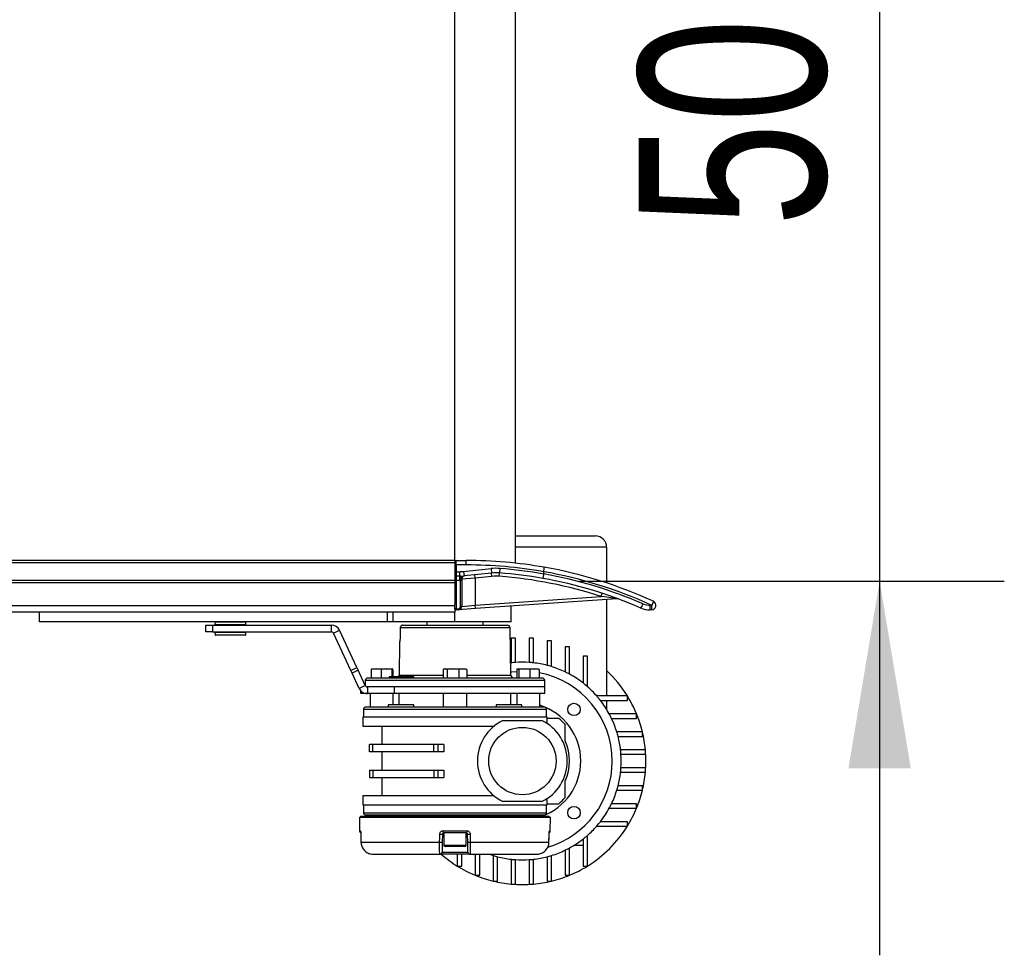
# Model space of a CAD drawing. Header units: millimetres. Extents: x 0 to 420, y 0 to 297.
# Tile 20 of 128: x 214 to 230, y 89 to 104. Entities that reach past the tile are written whole.
import ezdxf

# ---------------------------------------------------------------- set-up
doc = ezdxf.new("R2010")
doc.units = ezdxf.units.MM
doc.layers.add('QUOTE', color=174, linetype='Continuous')
doc.styles.add('SLDTEXTSTYLE3', font='TXT', dxfattribs={"width": 0.75})
doc.dimstyles.new('SLDDIMSTYLE1', dxfattribs={"dimtxt": 3, "dimasz": 3, "dimexe": 0, "dimexo": 0.0625, "dimgap": 0.75, "dimtad": 1, "dimlfac": 27.746323, "dimrnd": 1e-09, "dimzin": 12, "dimdsep": 46, "dimtxsty": 'SLDTEXTSTYLE3', "dimsah": 1, "dimcen": 0.09, "dimadec": 0, "dimazin": 3, "dimtfac": 1, "dimtdec": 3, "dimtmove": 0, "dimatfit": 0, "dimfxl": 0, "dimfrac": 2, "dimtolj": 1, "dimtzin": 12, "dimarcsym": 0})

# ---------------------------------------------------------------- blocks, each defined once
blk = doc.blocks.new('_D_2')
at = {"layer": 'QUOTE'}
for p, q in [((227.905, 113.248), (227.905, 119.248)), ((223.092, 113.248), (229.905, 113.248)), ((227.905, 113.248), (227.905, 95.228)), ((223.092, 95.228), (229.905, 95.228)), ((227.905, 95.228), (227.905, 89.228))]:
    blk.add_line(p, q, dxfattribs=at)
for points in [[(227.905, 113.248), (228.405, 116.248), (227.405, 116.248)], [(227.905, 95.228), (227.405, 92.228), (228.405, 92.228)]]:
    blk.add_solid(points, dxfattribs=at)
at = {"layer": 'QUOTE', "insert": (224.038, 100.913), "char_height": 3, "attachment_point": 1, "rotation": 90, "style": 'SLDTEXTSTYLE3'}
blk.add_mtext('500', dxfattribs=at)

msp = doc.modelspace()

# ---------------------------------------------------------------- linework, layer by layer
at = {"color": 7, "linetype": 'Continuous', "lineweight": 25}
for p, q in [((222.06493, 95.51878), (222.06493, 112.95706)), ((221.09183, 95.56253), (221.09183, 112.91332)), ((222.06493, 95.95557), (223.34438, 95.95557)), ((223.52458, 95.77536), (222.06493, 95.77536)), ((223.52458, 95.77536), (223.52458, 95.20153)), ((221.09183, 95.56253), (58.90817, 95.56253)), ((221.09183, 95.52649), (58.90817, 95.52649)), ((221.09183, 95.56253), (221.09183, 95.52649)), ((221.09183, 95.52649), (221.09183, 95.23816)), ((221.10985, 95.49044), (221.09183, 95.49044)), ((221.10985, 95.49044), (221.10985, 95.56253)), ((221.10985, 95.56253), (221.27203, 95.56253)), ((221.27203, 95.49044), (221.10985, 95.49044)), ((221.10985, 95.49044), (221.10985, 95.38232)), ((221.22979, 95.38583), (221.67005, 95.4318)), ((221.27203, 95.49044), (221.27203, 95.56253)), ((221.67005, 95.4318), (221.67753, 95.36011)), ((221.81278, 95.43378), (221.80729, 95.36191)), ((221.09183, 95.38232), (221.10985, 95.38232)), ((221.10985, 95.38232), (221.10985, 95.31024)), ((221.10985, 95.38232), (221.16242, 95.38232)), ((221.16242, 95.31024), (221.10985, 95.31024)), ((221.10985, 95.31024), (221.10985, 95.23816)), ((221.16242, 95.38232), (221.16242, 95.31024)), ((221.16242, 95.31024), (221.16242, 95.23816)), ((221.41619, 95.27846), (221.19995, 95.26153)), ((221.19995, 95.26153), (221.19995, 95.2384)), ((221.22979, 95.38583), (221.23728, 95.31414)), ((221.67753, 95.36011), (221.23728, 95.31414)), ((221.41619, 95.27846), (221.41058, 95.33223)), ((221.68315, 95.30634), (221.41619, 95.27846)), ((221.41619, 95.27846), (221.41619, 94.84323)), ((221.68315, 95.30634), (221.67753, 95.36011)), ((221.80317, 95.30801), (221.80729, 95.36191)), ((222.51485, 95.34478), (222.51495, 95.34588)), ((222.51504, 95.38246), (222.51495, 95.38137)), ((222.51495, 95.34588), (222.51495, 95.38137)), ((221.09183, 95.23816), (58.90817, 95.23816)), ((221.09183, 95.20212), (58.90817, 95.20212)), ((221.09183, 95.23816), (221.10985, 95.23816)), ((221.09183, 95.23816), (221.09183, 95.20212)), ((221.09183, 95.20212), (221.09183, 94.85717)), ((221.16242, 95.23816), (221.10985, 95.23816)), ((221.10985, 95.23816), (221.10985, 94.78568)), ((221.19995, 95.2384), (221.18193, 95.2384)), ((221.18193, 94.82432), (221.18193, 95.2384)), ((221.19995, 95.2384), (221.19995, 94.82432)), ((221.41619, 94.84323), (223.43491, 94.98439)), ((223.69039, 94.94806), (221.41997, 94.7893)), ((223.43491, 94.98439), (223.45167, 95.03578)), ((221.09183, 94.83229), (58.90817, 94.83229)), ((221.09183, 94.78568), (221.09183, 94.85717)), ((221.10985, 94.78568), (221.09183, 94.78568)), ((221.09183, 94.78568), (221.09183, 94.73359)), ((221.10985, 94.78568), (221.1484, 94.78837)), ((221.1111, 94.7677), (221.10985, 94.78568)), ((221.14966, 94.77039), (221.1484, 94.78837)), ((221.41997, 94.7893), (221.14966, 94.77039)), ((221.19995, 94.82432), (221.18193, 94.82432)), ((221.19995, 94.82432), (221.41619, 94.84323)), ((221.41997, 94.7893), (221.41619, 94.84323)), ((221.99285, 94.57898), (221.99285, 94.82936)), ((223.52458, 94.93647), (223.52458, 93.38946)), ((224.2242, 94.84171), (224.25119, 94.84171)), ((221.09183, 94.73359), (207.78756, 94.73359)), ((214.42428, 94.57898), (214.42428, 94.73359)), ((220.0106, 94.57898), (220.0106, 94.73359)), ((220.1007, 94.57898), (220.1007, 94.73359)), ((221.09183, 94.57898), (221.09183, 94.73359)), ((221.14966, 94.77039), (221.1111, 94.7677)), ((224.24491, 94.76963), (224.21791, 94.76963)), ((220.0106, 94.57898), (214.42428, 94.57898)), ((215.8111, 94.57898), (215.8111, 94.57808)), ((216.09905, 94.57808), (216.09905, 94.57898)), ((217.09264, 94.4168), (217.09264, 94.52492)), ((217.09264, 94.52492), (217.20076, 94.52492)), ((217.20076, 94.52492), (217.20076, 94.4168)), ((217.20076, 94.52492), (219.10918, 94.52492)), ((217.24279, 94.57215), (217.2408, 94.53431)), ((217.2408, 94.53431), (217.73737, 94.53431)), ((217.24678, 94.57215), (217.24279, 94.57215)), ((217.73539, 94.57215), (217.24678, 94.57215)), ((217.25191, 94.52673), (217.248, 94.52673)), ((217.73017, 94.52673), (217.25191, 94.52673)), ((217.26924, 94.52673), (217.26924, 94.52492)), ((217.70894, 94.52492), (217.70894, 94.52673)), ((217.73737, 94.53431), (217.73539, 94.57215)), ((219.10918, 94.4168), (219.10918, 94.52492)), ((220.1007, 94.57898), (220.0106, 94.57898)), ((221.09183, 94.57898), (220.1007, 94.57898)), ((220.21418, 94.48225), (220.21405, 94.48229)), ((221.97629, 94.48225), (220.21418, 94.48225)), ((220.25754, 94.52475), (221.93305, 94.52475)), ((220.64132, 94.57898), (220.64132, 94.52475)), ((221.99285, 94.57898), (221.09183, 94.57898)), ((221.54234, 94.52475), (221.54234, 94.57898)), ((221.98959, 93.72028), (221.97629, 94.48225)), ((217.20076, 94.4168), (217.09264, 94.4168)), ((217.20076, 94.4168), (219.10918, 94.4168)), ((217.2408, 94.40741), (217.24279, 94.36957)), ((217.73737, 94.40741), (217.2408, 94.40741)), ((217.24279, 94.36957), (217.73539, 94.36957)), ((217.248, 94.415), (217.73017, 94.415)), ((217.25386, 94.36274), (217.24998, 94.36274)), ((217.72819, 94.36274), (217.25386, 94.36274)), ((217.26924, 94.4168), (217.26924, 94.415)), ((217.70894, 94.415), (217.70894, 94.4168)), ((217.73539, 94.36957), (217.73737, 94.40741)), ((219.14185, 94.39599), (219.23984, 94.44169)), ((219.42018, 93.79911), (219.14185, 94.39599)), ((219.51817, 93.8448), (219.23984, 94.44169)), ((220.21108, 94.32558), (220.21095, 94.32562)), ((221.99285, 94.31832), (221.99285, 93.9198)), ((222.06493, 94.31832), (221.99285, 94.31832)), ((222.06493, 93.92638), (222.06493, 94.31832)), ((222.28117, 94.31832), (222.28117, 93.92638)), ((222.35326, 94.31832), (222.28117, 94.31832)), ((222.35326, 93.9198), (222.35326, 94.31832)), ((220.20339, 94.25476), (220.19406, 93.72028)), ((220.20402, 94.25476), (220.20339, 94.25476)), ((222.64158, 94.27036), (222.5695, 94.27036)), ((222.5695, 94.27036), (222.5695, 93.87972)), ((222.64158, 93.85928), (222.64158, 94.27036)), ((222.85783, 94.17634), (222.85783, 93.7746)), ((222.92991, 94.17634), (222.85783, 94.17634)), ((222.92991, 93.7378), (222.92991, 94.17634)), ((223.21824, 94.02858), (223.14615, 94.02858)), ((223.14615, 94.02858), (223.14615, 93.5964)), ((223.21824, 93.5369), (223.21824, 94.02858)), ((219.42018, 93.79911), (219.51817, 93.8448)), ((219.51817, 93.8448), (219.53875, 93.80066)), ((221.98612, 93.91902), (221.99285, 93.9198)), ((219.44076, 93.75497), (219.42018, 93.79911)), ((219.53875, 93.80066), (219.44076, 93.75497)), ((219.55558, 93.50874), (219.44076, 93.75497)), ((219.65357, 93.55443), (219.53875, 93.80066)), ((219.69521, 93.67779), (222.48844, 93.67779)), ((219.82881, 93.82195), (219.74868, 93.81259)), ((219.74868, 93.81259), (219.74868, 93.67779)), ((219.75416, 93.82195), (219.75386, 93.82184)), ((219.75446, 93.82195), (219.82881, 93.82195)), ((219.90894, 93.81259), (219.82881, 93.82195)), ((219.82881, 93.82195), (219.99485, 93.82195)), ((219.99485, 93.82195), (219.90894, 93.81259)), ((219.90894, 93.81259), (219.90894, 93.67779)), ((220.08076, 93.81259), (219.99485, 93.82195)), ((219.99485, 93.82195), (220.08654, 93.82195)), ((220.03625, 93.69581), (220.03593, 93.67779)), ((220.03948, 93.69581), (220.03625, 93.69581)), ((220.03948, 93.69581), (220.03926, 93.67779)), ((220.07257, 93.69581), (220.03948, 93.69581)), ((220.07257, 93.69581), (220.07234, 93.67779)), ((220.08465, 93.69581), (220.07257, 93.69581)), ((220.08076, 93.81259), (220.08076, 93.69581)), ((220.08465, 93.69581), (220.08477, 93.67779)), ((220.17111, 93.69581), (220.08465, 93.69581)), ((220.08654, 93.82195), (220.08684, 93.82195)), ((220.08715, 93.82184), (220.08684, 93.82195)), ((220.09232, 93.81259), (220.09232, 93.69581)), ((220.17463, 93.69581), (220.17431, 93.67779)), ((220.17742, 93.69581), (220.17718, 93.67779)), ((220.19406, 93.72028), (220.90372, 93.72028)), ((220.20394, 93.69581), (220.20363, 93.67779)), ((220.20718, 93.69581), (220.20394, 93.69581)), ((220.20718, 93.69581), (220.20695, 93.67779)), ((220.21841, 93.69581), (220.20718, 93.69581)), ((220.21841, 93.69581), (220.21819, 93.67779)), ((220.23639, 93.69581), (220.21841, 93.69581)), ((220.23639, 93.69581), (220.23668, 93.67779)), ((220.26148, 93.69581), (220.23639, 93.69581)), ((220.26148, 93.69581), (220.26177, 93.67779)), ((220.26234, 93.69581), (220.26148, 93.69581)), ((220.26265, 93.67779), (220.26234, 93.69581)), ((220.43301, 93.67779), (220.43269, 93.69581)), ((220.90372, 93.81259), (220.90372, 93.67779)), ((220.92548, 93.82195), (220.91659, 93.81871)), ((220.92548, 93.82195), (220.93393, 93.82195)), ((220.93393, 93.82195), (221.0582, 93.82195)), ((221.0582, 93.82195), (220.96414, 93.81259)), ((220.96414, 93.81259), (220.96414, 93.67779)), ((221.15225, 93.81259), (221.0582, 93.82195)), ((221.0582, 93.82195), (221.21609, 93.82195)), ((221.21609, 93.82195), (221.15225, 93.81259)), ((221.15225, 93.81259), (221.15225, 93.67779)), ((221.27994, 93.81259), (221.21609, 93.82195)), ((221.21609, 93.82195), (221.25817, 93.82195)), ((221.26707, 93.81871), (221.25817, 93.82195)), ((221.27994, 93.81259), (221.27994, 93.67779)), ((221.27994, 93.72028), (221.98959, 93.72028)), ((222.08358, 93.81259), (222.08358, 93.67779)), ((222.09896, 93.82195), (222.20412, 93.82195)), ((222.20412, 93.82195), (222.11433, 93.81259)), ((222.11433, 93.81259), (222.11433, 93.67779)), ((222.2939, 93.81259), (222.20412, 93.82195)), ((222.20412, 93.82195), (222.36832, 93.82195)), ((222.36832, 93.82195), (222.2939, 93.81259)), ((222.2939, 93.81259), (222.2939, 93.67779)), ((222.44273, 93.81259), (222.36832, 93.82195)), ((222.36832, 93.82195), (222.4295, 93.82195)), ((222.43167, 93.82116), (222.4295, 93.82195)), ((222.44273, 93.81259), (222.44273, 93.67779)), ((219.65357, 93.55443), (219.55558, 93.50874)), ((219.65197, 93.63529), (219.65067, 93.56066)), ((222.53168, 93.63529), (219.65197, 93.63529)), ((219.68624, 93.53363), (219.6809, 93.53363)), ((219.68624, 93.53363), (219.68624, 93.4255)), ((220.11787, 93.53363), (219.68624, 93.53363)), ((222.53346, 93.53363), (220.11704, 93.53363)), ((220.11787, 93.53363), (220.11787, 93.4255)), ((222.53346, 93.53363), (220.11787, 93.53363)), ((222.53346, 93.53363), (222.53168, 93.63529)), ((222.53346, 93.4255), (222.53346, 93.53363)), ((219.58402, 93.4255), (219.58402, 93.46932)), ((219.62006, 93.4255), (219.58402, 93.4255)), ((219.62006, 93.44297), (219.62006, 93.4255)), ((219.68624, 93.4255), (219.62006, 93.4255)), ((220.11787, 93.4255), (219.68624, 93.4255)), ((219.73129, 93.4255), (219.73129, 93.20926)), ((220.09889, 93.2453), (220.09889, 93.4255)), ((222.53346, 93.4255), (220.11787, 93.4255)), ((220.19302, 93.4255), (220.19302, 93.2453)), ((220.90261, 93.4255), (220.90261, 93.20926)), ((221.28104, 93.20926), (221.28104, 93.4255)), ((221.99064, 93.2453), (221.99064, 93.4255)), ((222.08476, 93.4255), (222.08476, 93.2453)), ((222.45237, 93.20926), (222.45237, 93.4255)), ((223.85736, 93.38946), (223.36567, 93.38946)), ((223.85736, 93.31738), (223.85736, 93.38946)), ((220.01811, 93.2453), (220.01811, 93.20926)), ((220.43258, 93.2453), (220.01811, 93.2453)), ((220.43258, 93.20926), (220.43258, 93.2453)), ((221.75107, 93.2453), (221.75107, 93.20926)), ((222.16554, 93.2453), (221.75107, 93.2453)), ((222.16554, 93.20926), (222.16554, 93.2453)), ((223.42518, 93.31738), (223.85736, 93.31738)), ((223.52458, 93.31738), (223.52458, 93.1738)), ((219.61415, 93.04707), (219.61415, 92.90291)), ((222.5695, 93.04707), (219.61415, 93.04707)), ((219.62316, 93.17322), (219.62316, 93.04707)), ((222.56049, 93.17322), (219.62316, 93.17322)), ((222.56049, 93.04707), (222.56049, 93.17322)), ((222.5695, 92.94628), (222.5695, 93.04707)), ((224.00512, 93.10114), (223.56658, 93.10114)), ((224.00512, 93.02905), (224.00512, 93.10114)), ((219.61415, 92.90291), (221.71752, 92.90291)), ((219.9205, 92.90291), (219.9205, 92.60738)), ((221.85885, 92.99301), (222.48725, 92.99301)), ((223.60338, 93.02905), (224.00512, 93.02905)), ((224.09913, 92.81281), (223.68805, 92.81281)), ((223.70849, 92.74073), (224.09913, 92.74073)), ((224.09913, 92.74073), (224.09913, 92.81281)), ((219.72228, 92.49205), (219.72228, 92.60738)), ((219.7757, 92.60738), (219.72228, 92.60738)), ((219.7757, 92.49205), (219.7757, 92.60738)), ((220.75379, 92.60738), (219.7757, 92.60738)), ((220.75379, 92.49205), (220.75379, 92.60738)), ((220.81878, 92.60738), (220.75379, 92.60738)), ((220.81878, 92.60738), (220.81878, 92.49205)), ((220.91461, 92.60738), (220.81878, 92.60738)), ((220.91461, 92.60738), (220.91461, 92.49205)), ((219.7757, 92.49205), (219.72228, 92.49205)), ((220.75379, 92.49205), (219.7757, 92.49205)), ((219.9205, 92.49205), (219.9205, 92.19651)), ((220.81878, 92.49205), (220.75379, 92.49205)), ((220.91461, 92.49205), (220.81878, 92.49205)), ((224.14709, 92.52448), (223.74858, 92.52448)), ((223.75516, 92.4524), (224.14709, 92.4524)), ((224.14709, 92.4524), (224.14709, 92.52448)), ((219.72228, 92.19651), (219.72228, 92.08118)), ((219.72228, 92.19651), (219.7757, 92.19651)), ((219.7757, 92.19651), (219.7757, 92.08118)), ((219.7757, 92.19651), (220.75379, 92.19651)), ((220.75379, 92.19651), (220.75379, 92.08118)), ((220.75379, 92.19651), (220.81878, 92.19651)), ((220.81878, 92.19651), (220.81878, 92.08118)), ((220.81878, 92.19651), (220.91461, 92.19651)), ((220.91461, 92.19651), (220.91461, 92.08118)), ((223.74858, 92.16407), (224.14709, 92.16407)), ((224.14709, 92.23616), (223.75516, 92.23616)), ((224.14709, 92.16407), (224.14709, 92.23616)), ((219.72228, 92.08118), (219.7757, 92.08118)), ((219.7757, 92.08118), (220.75379, 92.08118)), ((219.9205, 92.08118), (219.9205, 91.78565)), ((220.75379, 92.08118), (220.81878, 92.08118)), ((220.81878, 92.08118), (220.91461, 92.08118)), ((224.09913, 91.94783), (223.70849, 91.94783)), ((224.09913, 91.87575), (224.09913, 91.94783)), ((219.61415, 91.78565), (219.61415, 91.64148)), ((221.71752, 91.78565), (219.61415, 91.78565)), ((223.68805, 91.87575), (224.09913, 91.87575)), ((219.61415, 91.64148), (221.09183, 91.64148)), ((219.62316, 91.64148), (219.62316, 91.51534)), ((221.09183, 91.64148), (222.5695, 91.64148)), ((222.48725, 91.69554), (221.85885, 91.69554)), ((222.56049, 91.51534), (222.56049, 91.64148)), ((222.5695, 91.64148), (222.5695, 91.74228)), ((224.00512, 91.6595), (223.60338, 91.6595)), ((224.00512, 91.58742), (224.00512, 91.6595)), ((219.62316, 91.51534), (222.56049, 91.51534)), ((219.73129, 91.4793), (219.73129, 91.46128)), ((220.01811, 91.4793), (220.01811, 91.46128)), ((220.43258, 91.46128), (220.43258, 91.4793)), ((220.90261, 91.4793), (220.90261, 91.46128)), ((221.28104, 91.46128), (221.28104, 91.4793)), ((221.75107, 91.4793), (221.75107, 91.46128)), ((222.16554, 91.46128), (222.16554, 91.4793)), ((222.45237, 91.46128), (222.45237, 91.4793)), ((223.56658, 91.58742), (224.00512, 91.58742)), ((219.56025, 91.44326), (219.56214, 91.2267)), ((219.56025, 91.44326), (222.6234, 91.44326)), ((219.57811, 91.46128), (219.57811, 91.44326)), ((219.57811, 91.46128), (222.60554, 91.46128)), ((222.60554, 91.44326), (222.60554, 91.46128)), ((222.62151, 91.2267), (222.6234, 91.44326)), ((223.85736, 91.37118), (223.42518, 91.37118)), ((223.85736, 91.29909), (223.85736, 91.37118)), ((219.56214, 91.2267), (219.57373, 91.2267)), ((219.58163, 91.17347), (219.58209, 91.17358)), ((219.58191, 91.1734), (219.5834, 91.04504)), ((220.89026, 91.17327), (220.88802, 91.04476)), ((220.91162, 91.17327), (220.89026, 91.17327)), ((220.90385, 91.2267), (221.27981, 91.2267)), ((221.27538, 91.19097), (220.90828, 91.19097)), ((220.91162, 91.19097), (220.91162, 90.99635)), ((221.27203, 90.99635), (221.27203, 91.19097)), ((221.29339, 91.17327), (221.27203, 91.17327)), ((221.29564, 91.04476), (221.29339, 91.17327)), ((222.60025, 91.0449), (222.60175, 91.1734)), ((222.60157, 91.17358), (222.60202, 91.17347)), ((222.60992, 91.2267), (222.62151, 91.2267)), ((223.21824, 90.65997), (223.21824, 91.15166)), ((223.36567, 91.29909), (223.85736, 91.29909)), ((219.5834, 91.04497), (219.58341, 91.0449)), ((219.5836, 91.04508), (220.84619, 91.04508)), ((220.91162, 90.99635), (221.26844, 90.99635)), ((221.26844, 90.99635), (221.27203, 90.99635)), ((221.33747, 91.04508), (222.60006, 91.04508)), ((223.00258, 90.99275), (223.14615, 90.99275)), ((223.14615, 91.09215), (223.14615, 90.65997)), ((219.78427, 90.84858), (220.84918, 90.84858)), ((221.33448, 90.84858), (220.84918, 90.84858)), ((220.88521, 90.884), (221.29844, 90.884)), ((221.25041, 90.97473), (220.93324, 90.97473)), ((221.12787, 90.84858), (221.12787, 90.65997)), ((221.19995, 90.65997), (221.19995, 90.84858)), ((221.33448, 90.84858), (222.39939, 90.84858)), ((221.41619, 90.84858), (221.41619, 90.51221)), ((221.48828, 90.51221), (221.48828, 90.84858)), ((222.85783, 90.91395), (222.85783, 90.51221)), ((222.92991, 90.51221), (222.92991, 90.95075)), ((221.70452, 90.82928), (221.70452, 90.4182)), ((221.7766, 90.4182), (221.7766, 90.80884)), ((221.99285, 90.76875), (221.99285, 90.37024)), ((222.06493, 90.37024), (222.06493, 90.76217)), ((222.28117, 90.76217), (222.28117, 90.37024)), ((222.35326, 90.37024), (222.35326, 90.76875)), ((222.5695, 90.80884), (222.5695, 90.4182)), ((222.64158, 90.4182), (222.64158, 90.82928)), ((221.12787, 90.65997), (221.19995, 90.65997)), ((223.14615, 90.65997), (223.21824, 90.65997)), ((221.41619, 90.51221), (221.48828, 90.51221)), ((221.70452, 90.4182), (221.7766, 90.4182)), ((221.99285, 90.37024), (222.06493, 90.37024)), ((222.28117, 90.37024), (222.35326, 90.37024)), ((222.5695, 90.4182), (222.64158, 90.4182)), ((222.85783, 90.51221), (222.92991, 90.51221))]:
    msp.add_line(p, q, dxfattribs=at)
at = {"color": 7, "linetype": 'Continuous', "lineweight": 25, "flags": 128}
for points in [[(220.21405, 94.4823), (220.21188, 94.37262), (220.21096, 94.32562)], [(220.21418, 94.48225), (220.21347, 94.44623), (220.21108, 94.32558)], [(221.98865, 93.77407), (222.00444, 93.77602), (222.08358, 93.78313)], [(219.58191, 91.1734), (219.58169, 91.17344), (219.58163, 91.17347)], [(219.58209, 91.17358), (219.58293, 91.10152), (219.5836, 91.04508)], [(220.84619, 91.04508), (220.84748, 91.11714), (220.84849, 91.17358)], [(221.33516, 91.17358), (221.33646, 91.10152), (221.33747, 91.04508)], [(222.60006, 91.04508), (222.6009, 91.11714), (222.60157, 91.17358)], [(222.60202, 91.17347), (222.60197, 91.17344), (222.60174, 91.1734)], [(219.5834, 91.0449), (219.58318, 91.04494), (219.5836, 91.04508)], [(222.60006, 91.04508), (222.60047, 91.04494), (222.60025, 91.0449)]]:
    msp.add_lwpolyline(points, dxfattribs=at)
at = {"color": 7, "linetype": 'Continuous', "lineweight": 25}
for centre, radius in [((223.0013, 93.17253), 0.09911), ((222.17305, 92.34428), 0.54061), ((223.0013, 91.51603), 0.09911)]:
    msp.add_circle(centre, radius, dxfattribs=at)
for centre, radius, start, end in [((223.34438, 95.77536), 0.1802, 0, 90), ((221.10985, 95.54451), 0.01802, 90, 180), ((221.27203, 88.35436), 7.20816, 79.995092, 90), ((221.27203, 88.35436), 7.13608, 79.969433, 90), ((221.75239, 94.64319), 0.7929, 85.63208, 95.960784), ((221.27203, 88.35436), 7.10004, 79.91877, 85.63208), ((221.27203, 88.35436), 7.20816, 65.380023, 79.995092), ((221.10985, 95.32826), 0.01802, 180, 270), ((221.16242, 96.03106), 0.64873, 270, 275.960784), ((221.16242, 96.03106), 0.72082, 270, 275.960784), ((221.24463, 95.2669), 0.04781, 98.85444, 173.11241), ((221.25401, 95.26153), 0.05406, 95.960784, 180), ((221.75239, 94.64319), 0.72082, 85.63208, 95.960784), ((221.75239, 94.64319), 0.66676, 85.63208, 95.960784), ((221.27203, 88.35436), 6.9739, 71.93242, 85.63208), ((221.27203, 88.35436), 7.02796, 79.94378, 85.63208), ((221.27203, 88.35436), 7.02796, 66.501882, 79.94378), ((221.27831, 88.35436), 7.10004, 66.501882, 79.969473), ((221.27831, 88.35436), 7.13608, 65.380023, 80.019883), ((221.16242, 96.03106), 0.7929, 270, 271.409859), ((223.69416, 94.89413), 0.05406, 69.676927, 94), ((221.10985, 94.78568), 0.01802, 180, 274), ((221.14589, 94.82432), 0.03604, 274, 0), ((221.14589, 94.82432), 0.05406, 274, 0), ((223.88148, 94.94396), 0.24085, 323.150751, 341.019053), ((224.21791, 95.13004), 0.36041, 246.501882, 270), ((224.2242, 95.13004), 0.28833, 246.501882, 270), ((224.01272, 94.82383), 0.21223, 345.204055, 4.833806), ((224.24491, 94.84171), 0.07208, 270, 65.380023), ((224.03972, 94.82383), 0.21223, 345.204055, 4.833806), ((224.05767, 94.94891), 0.22123, 331.016811, 349.143549), ((217.248, 94.53393), 0.00721, 177, 270), ((217.24998, 94.57178), 0.00721, 90, 177), ((217.72819, 94.57178), 0.00721, 3, 90), ((217.73017, 94.53393), 0.00721, 270, 3), ((219.10918, 94.38076), 0.14416, 25, 90), ((221.93305, 94.4815), 0.04325, 1, 90), ((217.248, 94.40779), 0.00721, 90, 183), ((217.24998, 94.36995), 0.00721, 183, 270), ((217.72819, 94.36995), 0.00721, 270, 357), ((217.73017, 94.40779), 0.00721, 357, 90), ((219.10918, 94.38076), 0.03604, 25, 90), ((220.22204, 94.25444), 0.01803, 156.033714, 179.001595), ((222.17305, 92.34428), 1.5858, 93.909564, 96.524979), ((222.17305, 92.34428), 1.5858, 86.090436, 93.909564), ((222.17305, 92.34428), 1.5858, 83.475021, 86.090436), ((222.17305, 92.34428), 1.5858, 75.522488, 83.475021), ((222.17305, 92.34428), 1.5858, 72.815204, 75.522488), ((222.17305, 92.34428), 1.5858, 64.416998, 72.815204), ((219.69521, 93.63454), 0.04325, 90, 179), ((220.15082, 93.72104), 0.04325, 324.314665, 359), ((222.03283, 93.72104), 0.04325, 181, 270), ((222.17305, 92.34428), 1.44163, 0, 79.218646), ((222.48844, 93.63454), 0.04325, 1, 90), ((222.17305, 92.34428), 1.5858, 61.492569, 64.416998), ((222.17305, 92.34428), 1.5858, 52.147097, 61.492569), ((222.17305, 92.34428), 1.98224, 31.821369, 47.014114), ((222.17305, 92.34428), 1.5858, 48.769423, 52.147097), ((222.17305, 92.34428), 1.5858, 41.230577, 48.769423), ((222.17305, 92.34428), 1.5858, 37.852903, 41.230577), ((222.17305, 92.34428), 1.98224, 22.446351, 31.821369), ((219.6592, 93.17322), 0.03604, 90, 180), ((222.17305, 92.34428), 0.93706, 0, 72.657865), ((222.52445, 93.17322), 0.03604, 0, 90), ((222.17305, 92.34428), 1.5858, 28.507431, 37.852903), ((222.17305, 92.34428), 1.5858, 25.583002, 28.507431), ((222.17305, 92.34428), 1.98224, 13.672018, 22.446351), ((222.17305, 92.34428), 0.72082, 115.841933, 244.158067), ((222.17305, 92.34428), 0.72082, 295.841933, 64.158067), ((222.17305, 92.34428), 0.90102, 40.535802, 49.464198), ((222.17305, 92.34428), 1.5858, 17.184796, 25.583002), ((222.17305, 92.34428), 1.5858, 14.477512, 17.184796), ((222.17305, 92.34428), 1.5858, 6.524979, 14.477512), ((222.17305, 92.34428), 1.98224, 5.215909, 13.672018), ((222.17305, 92.34428), 0.75686, 334.791235, 25.208765), ((222.17305, 92.34428), 1.5858, 3.909564, 6.524979), ((222.17305, 92.34428), 1.5858, 356.090436, 3.909564), ((222.17305, 92.34428), 1.98224, 354.784091, 5.215909), ((222.17305, 92.34428), 0.93706, 289.557214, 0), ((222.17305, 92.34428), 1.44163, 286.403256, 0), ((222.17305, 92.34428), 1.5858, 345.522488, 353.475021), ((222.17305, 92.34428), 1.5858, 353.475021, 356.090436), ((222.17305, 92.34428), 1.98224, 346.327982, 354.784091), ((222.17305, 92.34428), 1.5858, 342.815204, 345.522488), ((222.17305, 92.34428), 1.5858, 334.416998, 342.815204), ((222.17305, 92.34428), 1.98224, 337.553649, 346.327982), ((222.17305, 92.34428), 0.90102, 310.535802, 319.464198), ((222.17305, 92.34428), 1.5858, 331.492569, 334.416998), ((219.6592, 91.51534), 0.03604, 180, 270), ((222.52445, 91.51534), 0.03604, 270, 0), ((222.17305, 92.34428), 1.5858, 322.147097, 331.492569), ((222.17305, 92.34428), 1.98224, 328.178631, 337.553649), ((222.17305, 92.34428), 1.5858, 318.769423, 322.147097), ((219.59818, 91.22701), 0.03604, 180.5, 239.656256), ((219.60998, 91.227), 0.03625, 180.483929, 208.017591), ((220.87645, 92.11273), 0.93957, 268.294895, 270.84236), ((220.97965, 91.21796), 0.0763, 173.421252, 200.711868), ((221.20401, 91.21796), 0.0763, 339.288132, 6.578748), ((221.30721, 92.11273), 0.93957, 269.15764, 271.705105), ((222.58548, 91.22701), 0.03604, 300.228465, 359.5), ((222.57367, 91.227), 0.03625, 332.086988, 359.516), ((222.17305, 92.34428), 1.5858, 307.852903, 311.230577), ((222.17305, 92.34428), 1.5858, 311.230577, 318.769423), ((222.17305, 92.34428), 1.98224, 301.821369, 328.178631), ((220.87416, 91.98336), 0.9387, 268.292536, 270.845926), ((220.93324, 90.99635), 0.02162, 180, 270), ((221.25041, 90.99635), 0.02162, 270, 0), ((221.3095, 91.98336), 0.9387, 269.154074, 271.707464), ((222.17305, 92.34428), 1.5858, 298.507431, 307.852903), ((220.84918, 90.88463), 0.03604, 270, 359), ((222.17305, 92.34428), 1.98224, 228.985668, 238.178631), ((221.33448, 90.88463), 0.03604, 181, 270), ((222.17305, 92.34428), 1.5858, 250.592957, 252.815204), ((222.17305, 92.34428), 1.5858, 287.184796, 295.583002), ((222.17305, 92.34428), 1.5858, 295.583002, 298.507431), ((222.17305, 92.34428), 1.5858, 252.815204, 255.522488), ((222.17305, 92.34428), 1.5858, 255.522488, 263.475021), ((222.17305, 92.34428), 1.5858, 263.475021, 266.090436), ((222.17305, 92.34428), 1.5858, 266.090436, 273.909564), ((222.17305, 92.34428), 1.5858, 273.909564, 276.524979), ((222.17305, 92.34428), 1.5858, 276.524979, 284.477512), ((222.17305, 92.34428), 1.5858, 284.477512, 287.184796), ((222.17305, 92.34428), 1.98224, 238.178631, 247.553649), ((222.17305, 92.34428), 1.98224, 292.446351, 301.821369), ((222.17305, 92.34428), 1.98224, 247.553649, 256.327982), ((222.17305, 92.34428), 1.98224, 256.327982, 264.784091), ((222.17305, 92.34428), 1.98224, 264.784091, 275.215909), ((222.17305, 92.34428), 1.98224, 275.215909, 283.672018), ((222.17305, 92.34428), 1.98224, 283.672018, 292.446351)]:
    msp.add_arc(centre, radius, start, end, dxfattribs=at)
for points, knots in [([(222.51504, 95.38246), (222.51641, 95.39043), (222.51914, 95.40637), (222.52231, 95.42752), (222.52433, 95.44354), (222.52484, 95.4513), (222.52454, 95.45284), (222.52434, 95.45291), (222.52432, 95.45291)], [0, 0, 0, 0, 0.216525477, 0.433047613, 0.649664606, 0.866471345, 0.990098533, 1, 1, 1, 1]), ([(221.18193, 95.2384), (221.18198, 95.24651), (221.18208, 95.26273), (221.18223, 95.28434), (221.18235, 95.30066), (221.18242, 95.30929), (221.18243, 95.31017), (221.18243, 95.31052)], [0, 0, 0, 0, 0.21479795, 0.42959219, 0.64435115, 0.85902892, 1, 1, 1, 1]), ([(221.19717, 95.27263), (221.19666, 95.27408), (221.19429, 95.28085), (221.19025, 95.29375), (221.18711, 95.30393), (221.18455, 95.30935), (221.18326, 95.31053), (221.18244, 95.31052), (221.18243, 95.31052)], [0, 0, 0, 0, 0.07546259, 0.3531735, 0.657528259, 0.78078558, 0.995863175, 1, 1, 1, 1]), ([(221.19995, 95.26153), (221.19986, 95.26258), (221.19958, 95.26591), (221.19815, 95.2699), (221.19717, 95.27263)], [0, 0, 0, 0, 0.31615634, 1, 1, 1, 1]), ([(222.51485, 95.34478), (222.5134, 95.33681), (222.51051, 95.32088), (222.50622, 95.29974), (222.50258, 95.28372), (222.50031, 95.27582), (222.49946, 95.27434), (222.49923, 95.27435), (222.49921, 95.27435)], [0, 0, 0, 0, 0.21443284, 0.42886266, 0.64338043, 0.85808798, 0.99029143, 1, 1, 1, 1]), ([(223.69039, 94.94806), (223.69017, 94.94809), (223.6898, 94.94815), (223.68613, 94.94871), (223.67516, 94.95039), (223.64526, 94.95493), (223.57028, 94.96602), (223.49585, 94.97638), (223.44112, 94.98357), (223.43491, 94.98439)], [0, 0, 0, 0, 0.01879798, 0.03165434, 0.07931573, 0.17342153, 0.39125631, 0.93087712, 1, 1, 1, 1]), ([(220.25754, 94.52475), (220.25264, 94.52426), (220.24282, 94.52329), (220.22976, 94.51572), (220.21995, 94.5046), (220.21499, 94.4927), (220.2144, 94.48505), (220.21418, 94.48225)], [0, 0, 0, 0, 0.21895842, 0.43811809, 0.65703778, 0.87477757, 1, 1, 1, 1]), ([(220.21108, 94.32558), (220.21082, 94.31751), (220.2103, 94.30133), (220.20845, 94.28), (220.2064, 94.26401), (220.20482, 94.25586), (220.20424, 94.25506), (220.20402, 94.25476)], [0, 0, 0, 0, 0.21403312, 0.42898771, 0.64649007, 0.86612484, 1, 1, 1, 1]), ([(220.21094, 94.32562), (220.21094, 94.32525), (220.21086, 94.31659), (220.20997, 94.29936), (220.20806, 94.27772), (220.20642, 94.26574), (220.2054, 94.26095), (220.20543, 94.26105), (220.20544, 94.26107)], [0, 0, 0, 0, 0.01154489, 0.27651375, 0.54757079, 0.82177656, 0.95331415, 1, 1, 1, 1]), ([(219.74868, 93.81259), (219.74878, 93.81289), (219.75069, 93.81861), (219.75262, 93.82033), (219.75446, 93.82195)], [0, 0, 0, 0, 0.052974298, 1, 1, 1, 1]), ([(220.08654, 93.82195), (220.08471, 93.82033), (220.08277, 93.81861), (220.08086, 93.81289), (220.08076, 93.81259)], [0, 0, 0, 0, 0.9470257, 1, 1, 1, 1]), ([(220.09232, 93.81259), (220.09193, 93.81374), (220.09002, 93.81933), (220.08808, 93.82079), (220.08654, 93.82195)], [0, 0, 0, 0, 0.20618569, 1, 1, 1, 1]), ([(220.19745, 93.69581), (220.19317, 93.69581), (220.18581, 93.69581), (220.17989, 93.69581), (220.17742, 93.69581)], [0, 0, 0, 0, 0.581799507, 1, 1, 1, 1]), ([(220.4314, 93.69581), (220.43182, 93.69581), (220.4339, 93.69581), (220.4252, 93.69581), (220.40503, 93.69581), (220.37275, 93.69581), (220.3354, 93.69581), (220.29961, 93.69581), (220.27952, 93.69581), (220.27184, 93.69581)], [0, 0, 0, 0, 0.044281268, 0.216788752, 0.390402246, 0.539363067, 0.711830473, 0.889816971, 1, 1, 1, 1]), ([(220.93393, 93.82195), (220.92588, 93.82079), (220.91575, 93.81933), (220.90578, 93.81374), (220.90372, 93.81259)], [0, 0, 0, 0, 0.79381431, 1, 1, 1, 1]), ([(220.96414, 93.81259), (220.96361, 93.81289), (220.95365, 93.81861), (220.94352, 93.82033), (220.93393, 93.82195)], [0, 0, 0, 0, 0.0529743, 1, 1, 1, 1]), ([(221.26672, 93.81692), (221.27062, 93.81623), (221.27505, 93.81544), (221.27941, 93.81289), (221.27994, 93.81259)], [0, 0, 0, 0, 0.879010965, 1, 1, 1, 1]), ([(222.09896, 93.82195), (222.09486, 93.82079), (222.0897, 93.81933), (222.08463, 93.81374), (222.08358, 93.81259)], [0, 0, 0, 0, 0.793814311, 1, 1, 1, 1]), ([(222.11433, 93.81259), (222.11406, 93.81289), (222.109, 93.81861), (222.10384, 93.82033), (222.09896, 93.82195)], [0, 0, 0, 0, 0.0529743, 1, 1, 1, 1]), ([(222.43164, 93.81946), (222.43509, 93.81829), (222.4388, 93.81703), (222.44246, 93.81289), (222.44273, 93.81259)], [0, 0, 0, 0, 0.92651593, 1, 1, 1, 1]), ([(220.07881, 93.20926), (220.03629, 93.20926), (219.9512, 93.20926), (219.8478, 93.20926), (219.76435, 93.20926), (219.70435, 93.20926), (219.66628, 93.20926), (219.66156, 93.20926), (219.6592, 93.20926)], [0, 0, 0, 0, 0.16661842, 0.33340123, 0.49999998, 0.66661412, 0.83340089, 1, 1, 1, 1]), ([(222.10484, 93.20926), (222.05899, 93.20926), (221.96723, 93.20926), (221.80998, 93.20926), (221.64168, 93.20926), (221.46366, 93.20926), (221.27936, 93.20926), (221.09182, 93.20926), (220.90429, 93.20926), (220.71998, 93.20926), (220.54196, 93.20926), (220.37366, 93.20926), (220.21642, 93.20926), (220.12467, 93.20926), (220.07881, 93.20926)], [0, 0, 0, 0, 0.08330903, 0.16670044, 0.25, 0.33330725, 0.41670064, 0.50000002, 0.58330727, 0.66670065, 0.75000003, 0.83330728, 0.91669474, 1, 1, 1, 1]), ([(222.52445, 93.20926), (222.52209, 93.20926), (222.51737, 93.20926), (222.4793, 93.20926), (222.4193, 93.20926), (222.33585, 93.20926), (222.23245, 93.20926), (222.14736, 93.20926), (222.10484, 93.20926)], [0, 0, 0, 0, 0.1666145, 0.33340129, 0.50000005, 0.66661455, 0.83338947, 1, 1, 1, 1]), ([(222.75865, 93.02905), (222.69797, 93.02905), (222.63663, 93.02905), (222.57022, 93.02905), (222.5695, 93.02905)], [0, 0, 0, 0, 0.98917197, 1, 1, 1, 1]), ([(222.85783, 92.66664), (222.85783, 92.71186), (222.85783, 92.8027), (222.85783, 92.88736), (222.85783, 92.92987)], [0, 0, 0, 0, 0.49788857, 1, 1, 1, 1]), ([(222.85783, 91.75868), (222.85783, 91.80088), (222.85783, 91.88553), (222.85783, 91.97636), (222.85783, 92.02192)], [0, 0, 0, 0, 0.49838846, 1, 1, 1, 1]), ([(222.5695, 91.6595), (222.61281, 91.6595), (222.67745, 91.6595), (222.7385, 91.6595), (222.75865, 91.6595)], [0, 0, 0, 0, 0.67004943, 1, 1, 1, 1]), ([(219.6592, 91.4793), (219.66068, 91.4793), (219.66363, 91.4793), (219.68722, 91.4793), (219.72412, 91.4793), (219.77982, 91.4793), (219.85779, 91.4793), (219.95897, 91.4793), (220.03939, 91.4793), (220.07881, 91.4793)], [0, 0, 0, 0, 0.13174335, 0.26278596, 0.39244922, 0.52009696, 0.6857693, 0.84597725, 1, 1, 1, 1]), ([(220.07881, 91.4793), (220.1211, 91.4793), (220.20737, 91.4793), (220.35696, 91.4793), (220.50847, 91.4793), (220.65724, 91.4793), (220.79826, 91.4793), (220.94387, 91.4793), (221.09183, 91.4793), (221.23978, 91.4793), (221.38539, 91.4793), (221.52641, 91.4793), (221.67519, 91.4793), (221.8267, 91.4793), (221.9763, 91.4793), (222.06256, 91.4793), (222.10484, 91.4793)], [0, 0, 0, 0, 0.0770186, 0.15712279, 0.23995153, 0.3037754, 0.36860702, 0.43412833, 0.5, 0.56587168, 0.63139298, 0.69622461, 0.76004848, 0.84288465, 0.92298862, 1, 1, 1, 1]), ([(222.10484, 91.4793), (222.14427, 91.4793), (222.22469, 91.4793), (222.32587, 91.4793), (222.40383, 91.4793), (222.45954, 91.4793), (222.49643, 91.4793), (222.52003, 91.4793), (222.52297, 91.4793), (222.52445, 91.4793)], [0, 0, 0, 0, 0.15403719, 0.31424557, 0.47990305, 0.60755079, 0.73721404, 0.86825665, 1, 1, 1, 1]), ([(219.57373, 91.2267), (219.57454, 91.22609), (219.57615, 91.22489), (219.57862, 91.21546), (219.58066, 91.20157), (219.58181, 91.18665), (219.58201, 91.17706), (219.58209, 91.17358)], [0, 0, 0, 0, 0.22191221, 0.44275024, 0.6617521, 0.8773894, 1, 1, 1, 1]), ([(219.57813, 91.21127), (219.57815, 91.2112), (219.5782, 91.21103), (219.57884, 91.20835), (219.57979, 91.20239), (219.58076, 91.19426), (219.58105, 91.18768), (219.58116, 91.18523)], [0, 0, 0, 0, 0.10169302, 0.27100647, 0.51535631, 0.81957296, 1, 1, 1, 1]), ([(219.58116, 91.18523), (219.58133, 91.18287), (219.58159, 91.17908), (219.58156, 91.17501), (219.58154, 91.17347)], [0, 0, 0, 0, 0.62158321, 1, 1, 1, 1]), ([(220.84849, 91.17358), (220.8492, 91.17961), (220.85064, 91.19169), (220.86035, 91.20762), (220.87444, 91.21961), (220.88983, 91.22583), (220.89994, 91.22646), (220.90385, 91.2267)], [0, 0, 0, 0, 0.21190404, 0.42486415, 0.64104474, 0.86118213, 1, 1, 1, 1]), ([(220.90828, 91.19097), (220.907, 91.19089), (220.9037, 91.19068), (220.89872, 91.18861), (220.89415, 91.18465), (220.89097, 91.17936), (220.8905, 91.17528), (220.89026, 91.17327)], [0, 0, 0, 0, 0.14001619, 0.36327889, 0.58147636, 0.79302006, 1, 1, 1, 1]), ([(221.29339, 91.17327), (221.29331, 91.17443), (221.29306, 91.17765), (221.29097, 91.18265), (221.28689, 91.18724), (221.2815, 91.19036), (221.27742, 91.19077), (221.27538, 91.19097)], [0, 0, 0, 0, 0.11947659, 0.33202034, 0.55185939, 0.77576469, 1, 1, 1, 1]), ([(221.27981, 91.2267), (221.28608, 91.22609), (221.29859, 91.22489), (221.31525, 91.21546), (221.32781, 91.20157), (221.33415, 91.18665), (221.3349, 91.17706), (221.33516, 91.17358)], [0, 0, 0, 0, 0.22191221, 0.44275024, 0.6617521, 0.8773894, 1, 1, 1, 1]), ([(222.60157, 91.17358), (222.60174, 91.17961), (222.60207, 91.19169), (222.60375, 91.20762), (222.60595, 91.21961), (222.60814, 91.22583), (222.60943, 91.22646), (222.60992, 91.2267)], [0, 0, 0, 0, 0.21190404, 0.42486415, 0.64104474, 0.86118213, 1, 1, 1, 1]), ([(222.60206, 91.17348), (222.60205, 91.17418), (222.60204, 91.1776), (222.60225, 91.18085), (222.60241, 91.18343)], [0, 0, 0, 0, 0.20589298, 1, 1, 1, 1]), ([(222.60241, 91.18343), (222.60251, 91.18597), (222.60278, 91.1932), (222.60385, 91.20242), (222.6049, 91.20889), (222.60557, 91.21139), (222.60549, 91.21117), (222.60547, 91.21112)], [0, 0, 0, 0, 0.17693847, 0.50463871, 0.77079622, 0.94793229, 1, 1, 1, 1]), ([(219.5836, 91.04508), (219.58602, 91.023), (219.59086, 90.97887), (219.62537, 90.92025), (219.67583, 90.87583), (219.73198, 90.85202), (219.76931, 90.84957), (219.78427, 90.84858)], [0, 0, 0, 0, 0.21287359, 0.42546251, 0.63920635, 0.85549824, 1, 1, 1, 1]), ([(220.84918, 90.84858), (220.84848, 90.85083), (220.84708, 90.85533), (220.84584, 90.89043), (220.84535, 90.94191), (220.84557, 90.99689), (220.84602, 91.03215), (220.84619, 91.04508)], [0, 0, 0, 0, 0.21982892, 0.43999401, 0.65884934, 0.87496666, 1, 1, 1, 1]), ([(220.88802, 91.04476), (220.88783, 91.03419), (220.88733, 91.00532), (220.88654, 90.96032), (220.88581, 90.9182), (220.88531, 90.8895), (220.88524, 90.88583), (220.88521, 90.884)], [0, 0, 0, 0, 0.1247127, 0.34042654, 0.55918865, 0.77962349, 1, 1, 1, 1]), ([(221.29844, 90.884), (221.29843, 90.8848), (221.29839, 90.88681), (221.29806, 90.90626), (221.29742, 90.9426), (221.29658, 90.99056), (221.29595, 91.0267), (221.29564, 91.04476)], [0, 0, 0, 0, 0.14488136, 0.36155244, 0.57533965, 0.78764269, 1, 1, 1, 1]), ([(221.33747, 91.04508), (221.33773, 91.023), (221.33825, 90.97887), (221.3382, 90.92025), (221.33744, 90.87583), (221.33612, 90.85202), (221.33495, 90.84957), (221.33448, 90.84858)], [0, 0, 0, 0, 0.21287359, 0.42546251, 0.63920635, 0.85549824, 1, 1, 1, 1]), ([(222.39939, 90.84858), (222.4222, 90.85083), (222.46787, 90.85533), (222.52861, 90.89043), (222.57395, 90.94191), (222.59666, 90.99689), (222.59915, 91.03215), (222.60006, 91.04508)], [0, 0, 0, 0, 0.21982892, 0.43999401, 0.65884934, 0.87496666, 1, 1, 1, 1])]:
    msp.add_open_spline(points, degree=3, knots=knots, dxfattribs=at)
for points in [[(219.65357, 93.55443), (219.65527, 93.55146), (219.65865, 93.54552), (219.66664, 93.53891), (219.67601, 93.53446), (219.68283, 93.5339), (219.68624, 93.53363)], [(219.55558, 93.50874), (219.56236, 93.49685), (219.57591, 93.47307), (219.60786, 93.44664), (219.64532, 93.42886), (219.6726, 93.42662), (219.68624, 93.4255)]]:
    msp.add_open_spline(points, degree=3, dxfattribs=at)

# ---------------------------------------------------------------- dimensions: what is measured, and where the dimension line sits
at = {"layer": 'QUOTE'}
dim = msp.add_linear_dim(base=(225.52387, 95.22772), p1=(221.09183, 113.24813), p2=(221.09183, 95.22772), angle=90, dimstyle='SLDDIMSTYLE1', dxfattribs=at)
dim.commit()
dim.dimension.update_dxf_attribs({"geometry": '_D_2', "text_midpoint": (225.52387, 104.23792), "dimtype": 160})

doc.saveas('drawing.dxf')
